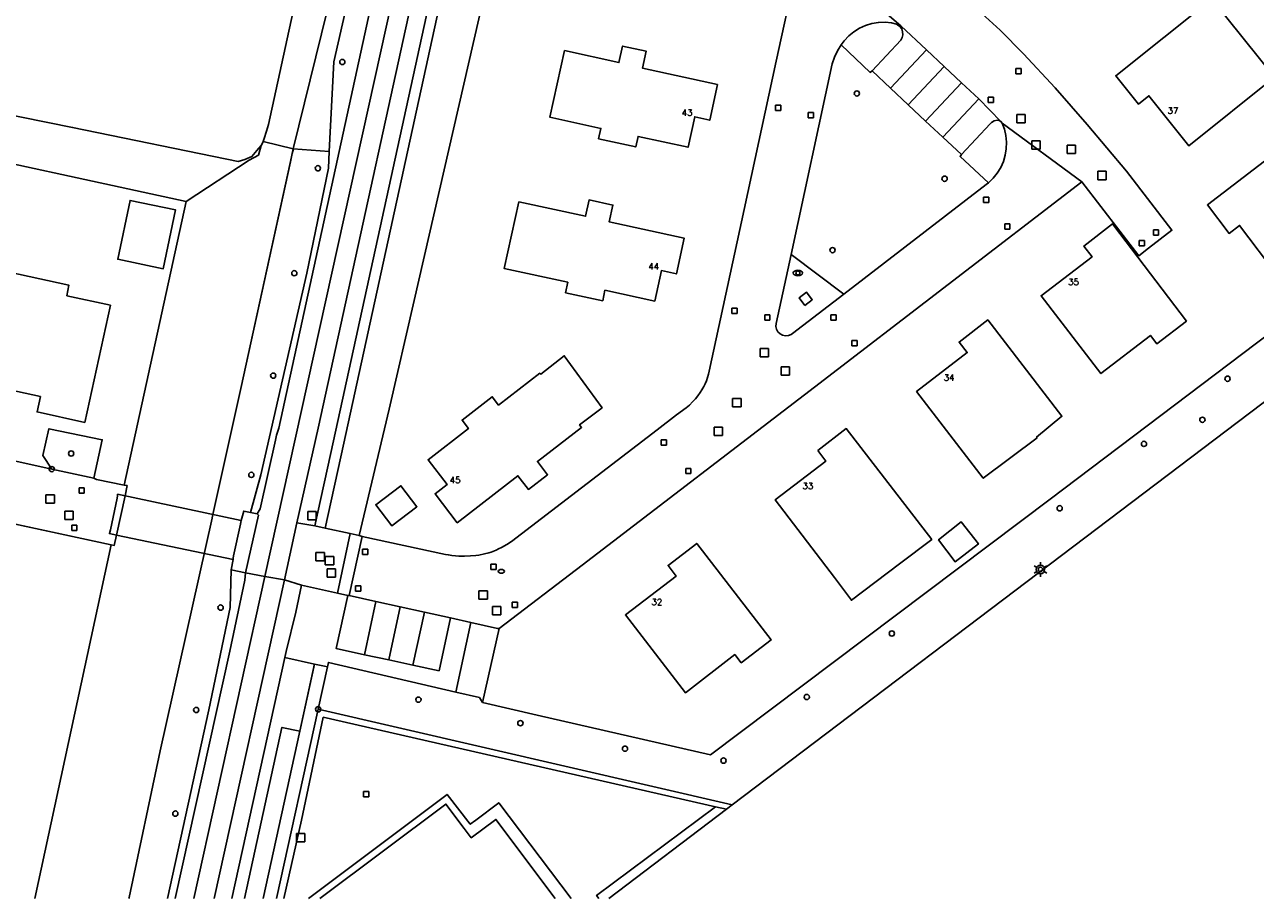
# Model space of a CAD drawing. Header units: metres. Extents: x 108000 to 109000, y 423600 to 424200.
# Tile 39 of 106: x 108509 to 108627, y 423600 to 423683. Entities that reach past the tile are written whole.
import ezdxf

# ---------------------------------------------------------------- set-up
doc = ezdxf.new("R2010")
doc.units = ezdxf.units.M
doc.header["$MEASUREMENT"] = 0
for name, color, linetype in [('brandkraan _ -put', 10, 'Continuous'), ('dek', 10, 'Continuous'), ('Erf', 10, 'Continuous'), ('Fietspad', 10, 'Continuous'), ('groenvoorziening', 10, 'Continuous'), ('Hek', 10, 'Continuous'), ('Huisnummers', 10, 'Continuous'), ('inspectie- _rioolput', 10, 'Continuous'), ('kolk', 10, 'Continuous'), ('Landhoofd', 10, 'Continuous'), ('lichtmast', 10, 'Continuous'), ('loofbos', 10, 'Continuous'), ('Muur', 10, 'Continuous'), ('oever_ slootkant', 10, 'Continuous'), ('onverhard', 10, 'Continuous'), ('open verharding', 10, 'Continuous'), ('pand', 10, 'Continuous'), ('rijbaan lokale weg', 10, 'Continuous'), ('vegetatieobject', 10, 'Continuous'), ('Voetpad', 10, 'Continuous'), ('waterloop_ sloot', 10, 'Continuous'), ('waterstandmeter', 10, 'Continuous'), ('Wegmarkering', 10, 'Continuous'), ('Woonerf', 10, 'Continuous')]:
    doc.layers.add(name, color=color, linetype=linetype)
doc.styles.get("Standard").update_dxf_attribs({"font": 'txt.shx'})

# ---------------------------------------------------------------- blocks, each defined once
blk = doc.blocks.new('138_ACAD_1_FMEBLOCK3')
at = {"layer": 'waterloop_ sloot', "color": 5}
for points in [[(-3.35, -35.75), (-3.33, -35.67), (-0.36, -21.68), (4.58, 0.52), (4.63, 0.74), (4.66, 0.87), (7.33, 12.89), (12.05, 34.53), (12.22, 35.31), (12.33, 35.75)], [(2.11, 30.73), (-3.8, 3.68), (-3.53, 3.63), (-3.72, 2.65), (-4.54, -1.09), (-4.75, -2.08), (-5.05, -2.01), (-12.33, -35.75)]]:
    blk.add_lwpolyline(points, dxfattribs=at)
blk = doc.blocks.new('138_ACAD_1_FMEBLOCK14')
at = {"layer": 'loofbos', "color": 94, "true_color": 0x009600}
blk.add_line((-0.86, -8.15), (2.63, 7.81), dxfattribs=at)
blk.add_lwpolyline([(2.63, 7.81), (0.93, 8.15), (-2.63, -8.15)], dxfattribs=at)
blk = doc.blocks.new('138_ACAD_1_FMEBLOCK31')
at = {"layer": 'pand', "color": 1}
for points in [[(2.55, 2.18), (0.81, 4.5), (-11.23, -4.5)], [(11.23, -4.5), (5.57, 3.03), (3.22, 1.28), (2.55, 2.18)]]:
    blk.add_lwpolyline(points, dxfattribs=at)
blk = doc.blocks.new('138_ACAD_1_FMEBLOCK40')
at = {"layer": 'open verharding', "color": 255}
for points in [[(-11.23, -4.5), (0.81, 4.5), (2.55, 2.18)], [(2.55, 2.18), (3.22, 1.28), (5.57, 3.03), (11.23, -4.5)]]:
    blk.add_lwpolyline(points, dxfattribs=at)
blk = doc.blocks.new('138_ACAD_1_FMEBLOCK116')
at = {"layer": 'groenvoorziening', "color": 3}
blk.add_line((1.12, 11.49), (-3.93, -11.49), dxfattribs=at)
blk.add_lwpolyline([(-2.73, -11.49), (0.83, 4.82), (2.54, 4.47), (3.93, 10.87)], dxfattribs=at)
blk = doc.blocks.new('138_ACAD_1_FMEBLOCK117')
at = {"layer": 'groenvoorziening', "color": 3}
for points in [[(3.64, 14.68), (3.72, 15.38), (2.34, 15.67), (2.23, 12.07), (0.21, 2.31), (-3.72, -15.67)], [(-3, -15.67), (2.21, 7.91), (3.64, 14.68)]]:
    blk.add_lwpolyline(points, dxfattribs=at)

msp = doc.modelspace()

# ---------------------------------------------------------------- linework, layer by layer
at = {"layer": 'brandkraan _ -put', "color": 5}
msp.add_ellipse((108554.866, 423631.197), major_axis=(0.3, 0), ratio=0.5833333, dxfattribs=at)
at = {"layer": 'dek', "color": 255}
msp.add_lwpolyline([(108530.027, 423635.922), (108530.06, 423636.05), (108518.271, 423638.545), (108518.252, 423638.399), (108518.225, 423638.19), (108517.579, 423635.166), (108517.521, 423634.932), (108517.488, 423634.802), (108518.154, 423634.657), (108529.272, 423632.324), (108529.294, 423632.453), (108529.332, 423632.681), (108529.971, 423635.701), (108530.027, 423635.922)], dxfattribs=at)
at = {"layer": 'Erf', "color": 52, "true_color": 0xd2d200}
for points in [[(108540.7, 423710.764), (108533.234, 423712.439), (108532.947, 423711.065), (108516.127, 423714.838), (108505.339, 423717.305), (108500.631, 423694.787), (108498.422, 423684.799), (108496.713, 423677.033), (108499.358, 423676.497), (108513.966, 423673.536), (108529.756, 423670.297), (108530.405, 423670.497), (108531.078, 423670.772), (108531.556, 423671.327), (108531.962, 423671.814), (108532, 423671.86), (108532.134, 423672.203), (108532.248, 423672.495), (108532.477, 423673.176), (108532.652, 423673.821), (108540.7, 423710.764)], [(108553.156, 423685.863), (108546.531, 423657.018), (108544.148, 423646.677), (108541.288, 423634.602), (108541.591, 423634.536), (108549.541, 423632.817), (108549.816, 423632.763), (108550.141, 423632.712), (108550.481, 423632.674), (108550.811, 423632.651), (108551.348, 423632.644), (108551.902, 423632.664), (108552.433, 423632.713), (108552.7, 423632.752), (108553.249, 423632.86), (108553.654, 423632.967), (108553.872, 423633.035), (108554.356, 423633.227), (108554.59, 423633.333), (108554.874, 423633.474), (108555.368, 423633.754), (108555.821, 423634.053), (108569.704, 423644.681), (108571.572, 423646.123), (108572.477, 423646.806), (108572.788, 423647.063), (108573.098, 423647.357), (108573.381, 423647.666), (108573.607, 423647.947), (108573.833, 423648.267), (108573.984, 423648.509), (108574.163, 423648.835), (108574.29, 423649.098), (108574.407, 423649.375), (108574.523, 423649.697), (108574.617, 423650.009), (108574.684, 423650.283), (108578.024, 423665.72), (108581.061, 423679.852), (108582.883, 423688.163)], [(108599.991, 423685.052), (108602.411, 423682.83), (108604.647, 423680.572), (108607.681, 423677.306), (108610.725, 423673.828), (108614.478, 423669.381), (108618.808, 423663.735), (108616.561, 423662.013), (108615.636, 423661.304), (108610.216, 423668.338), (108584.714, 423648.759), (108562.563, 423631.776), (108554.652, 423625.741), (108553.077, 423618.699), (108558.282, 423617.468), (108574.8, 423613.702), (108607.199, 423638.093), (108647.97, 423668.932)], [(108622.602, 423685.804), (108628.577, 423678.322), (108620.402, 423671.792), (108616.61, 423676.561), (108615.613, 423675.768), (108613.448, 423678.47), (108622.602, 423685.804)], [(108566.413, 423681.297), (108568.678, 423680.803), (108568.326, 423679.192), (108575.464, 423677.633), (108574.728, 423674.231), (108573.307, 423674.566), (108572.661, 423671.648), (108567.896, 423672.685), (108567.679, 423671.687), (108564.137, 423672.458), (108564.354, 423673.456), (108559.491, 423674.515), (108560.887, 423680.867), (108566.072, 423679.735), (108566.413, 423681.297)], [(108622.19, 423666.153), (108631.444, 423673.263), (108637.27, 423665.679), (108628.908, 423659.362), (108625.258, 423664.193), (108624.248, 423663.43), (108622.19, 423666.153)], [(108493.047, 423648.907), (108499.679, 423647.45), (108499.147, 423644.902), (108497.884, 423644.049), (108511.984, 423640.947), (108511.15, 423642.247), (108511.716, 423644.793), (108516.796, 423643.756), (108515.991, 423640.091), (108516.239, 423639.973), (108518.899, 423639.428), (108524.802, 423666.474), (108498.415, 423672.208), (108495.767, 423672.783), (108489.794, 423645.808), (108492.289, 423645.277), (108492.346, 423645.551), (108492.493, 423646.256), (108493.047, 423648.907)], [(108522.619, 423660.055), (108518.273, 423660.966), (108519.451, 423666.587), (108523.796, 423665.677), (108522.619, 423660.055)], [(108563.232, 423666.626), (108565.497, 423666.135), (108565.147, 423664.524), (108572.293, 423662.973), (108571.548, 423659.577), (108570.128, 423659.893), (108569.485, 423656.975), (108564.733, 423658.011), (108564.525, 423657.013), (108560.98, 423657.771), (108561.196, 423658.771), (108555.138, 423660.082), (108556.538, 423666.444), (108562.893, 423665.065), (108563.232, 423666.626)], [(108620.183, 423655.077), (108617.36, 423652.905), (108616.753, 423653.696), (108612.025, 423650.066), (108606.332, 423657.482), (108611.188, 423661.214), (108610.412, 423662.224), (108613.142, 423664.334), (108613.846, 423663.418), (108620.183, 423655.077)], [(108506.486, 423648.82), (108502.057, 423649.775), (108501.743, 423648.319), (108497.191, 423649.294), (108499.611, 423660.497), (108503.778, 423659.609), (108503.987, 423660.589), (108508.825, 423659.535), (108513.63, 423658.488), (108513.428, 423657.493), (108517.577, 423656.584), (108515.138, 423645.409), (108510.587, 423646.412), (108510.901, 423647.868), (108506.486, 423648.82)], [(108598.515, 423653.07), (108601.243, 423655.186), (108608.312, 423645.99), (108605.893, 423644.011), (108605.941, 423643.948), (108600.806, 423640.077), (108594.46, 423648.346), (108599.292, 423652.059), (108598.515, 423653.07)], [(108551.119, 423645.62), (108553.991, 423647.845), (108554.599, 423647.059), (108558.541, 423650.09), (108558.611, 423649.998), (108560.863, 423651.769), (108564.467, 423646.799), (108562.314, 423645.18), (108562.508, 423644.93), (108558.304, 423641.686), (108559.263, 423640.415), (108557.443, 423639.012), (108556.434, 423640.316), (108550.649, 423635.84), (108548.539, 423638.603), (108549.696, 423639.497), (108547.878, 423641.85), (108551.717, 423644.822), (108551.119, 423645.62)], [(108585.026, 423642.711), (108587.751, 423644.814), (108595.899, 423634.243), (108592.82, 423631.898), (108588.244, 423628.436), (108586.639, 423630.606), (108580.967, 423638.007), (108585.799, 423641.701), (108585.026, 423642.711)], [(108545.276, 423639.37), (108546.814, 423637.357), (108544.424, 423635.531), (108542.886, 423637.544), (108545.276, 423639.37)], [(108510.366, 423600), (108517.644, 423633.733), (108504.067, 423636.652), (108495.584, 423638.476), (108495.02, 423638.577), (108494.536, 423638.62), (108493.152, 423632.558), (108488.919, 423633.466), (108488.74, 423632.669), (108486.726, 423623.713), (108487.984, 423624.564), (108490.574, 423624.015), (108488.593, 423614.951), (108486.052, 423615.523), (108485.233, 423616.803), (108484.074, 423611.492), (108482.928, 423606.241), (108484.233, 423607.052), (108486.8, 423606.489), (108485.361, 423600)], [(108598.119, 423632.116), (108596.55, 423634.207), (108598.719, 423635.916), (108600.355, 423633.818), (108598.119, 423632.116)], [(108570.766, 423631.755), (108573.497, 423633.86), (108580.573, 423624.649), (108577.73, 423622.471), (108577.121, 423623.258), (108572.415, 423619.618), (108566.697, 423627.036), (108571.541, 423630.742), (108570.766, 423631.755)]]:
    msp.add_lwpolyline(points, dxfattribs=at)
at = {"layer": 'Fietspad', "color": 255}
msp.add_line((108527.463, 423600), (108534.187, 423630.382), dxfattribs=at)
for points in [[(108534.187, 423630.382), (108535.371, 423635.817), (108537.387, 423644.856), (108548.6, 423696.137), (108546.838, 423696.526), (108544.975, 423696.938), (108533.645, 423644.842), (108533.433, 423644.184), (108533.317, 423643.721), (108531.851, 423637.166), (108531.576, 423636.682), (108531.711, 423636.553), (108530.475, 423631.046)], [(108530.475, 423631.046), (108530.395, 423630.347), (108528.965, 423623.582), (108523.752, 423600)], [(108530.475, 423631.046), (108532.32, 423630.713), (108534.187, 423630.382)]]:
    msp.add_lwpolyline(points, dxfattribs=at)
at = {"layer": 'groenvoorziening', "color": 3}
msp.add_line((108534.215, 423622.979), (108537.033, 423622.355), dxfattribs=at)
for points in [[(108541.209, 423690.009), (108538.892, 423679.788), (108538.449, 423671.254), (108538.366, 423669.647), (108536.315, 423659.635), (108531.919, 423640.401), (108530.933, 423636.817), (108531.576, 423636.682), (108531.851, 423637.166), (108533.317, 423643.721), (108533.433, 423644.184), (108533.645, 423644.842), (108544.975, 423696.938)], [(108550.246, 423695.755), (108538.856, 423643.636), (108537.074, 423635.544), (108538.05, 423635.328), (108539.833, 423643.421), (108551.222, 423695.538)], [(108598.727, 423670.946), (108596.957, 423672.604), (108595.307, 423674.15), (108593.666, 423675.688), (108591.954, 423677.292), (108590.204, 423678.932), (108590.041, 423678.786), (108587.253, 423681.419), (108586.902, 423680.856), (108586.622, 423680.254), (108586.415, 423679.623), (108582.492, 423661.42), (108587.502, 423657.645), (108601.089, 423668.09), (108601.309, 423668.266), (108598.599, 423670.782), (108598.727, 423670.946)], [(108647.97, 423668.932), (108607.199, 423638.093), (108574.8, 423613.702), (108558.282, 423617.468), (108553.077, 423618.699), (108552.762, 423619.167), (108550.534, 423619.685)], [(108647.97, 423668.932), (108650.936, 423665.003), (108576.88, 423608.924)], [(108550.534, 423619.685), (108551.957, 423626.314), (108550.005, 423626.749), (108548.923, 423621.71), (108546.432, 423622.247), (108544.123, 423622.745), (108541.8, 423623.246), (108539.118, 423623.824), (108540.216, 423628.907), (108539.223, 423629.125), (108535.804, 423629.877), (108535.247, 423627.29), (108534.343, 423623.559), (108534.215, 423622.979)], [(108537.033, 423622.355), (108538.009, 423622.139), (108538.274, 423622.078)], [(108538.274, 423622.078), (108537.389, 423618.041), (108576.88, 423608.924)], [(108550.534, 423619.685), (108538.369, 423622.51), (108538.274, 423622.078)], [(108576.88, 423608.924), (108576.318, 423608.499), (108565.094, 423600)]]:
    msp.add_lwpolyline(points, dxfattribs=at)
at = {"layer": 'Hek', "color": 30}
for p, q in [((108554.652, 423625.741), (108553.077, 423618.699)), ((108538.274, 423622.078), (108537.389, 423618.041)), ((108537.389, 423618.041), (108533.432, 423600))]:
    msp.add_line(p, q, dxfattribs=at)
for points in [[(108553.077, 423618.699), (108558.282, 423617.468), (108574.8, 423613.702), (108607.199, 423638.093), (108647.97, 423668.932)], [(108550.534, 423619.685), (108538.369, 423622.51), (108538.274, 423622.078)], [(108553.077, 423618.699), (108552.762, 423619.167), (108550.534, 423619.685)]]:
    msp.add_lwpolyline(points, dxfattribs=at)
at = {"layer": 'inspectie- _rioolput', "color": 30}
for p, q in [((108604.81, 423674.766), (108604.01, 423674.766)), ((108604.01, 423674.766), (108604.01, 423673.966)), ((108604.81, 423673.966), (108604.81, 423674.766)), ((108604.01, 423673.966), (108604.81, 423673.966)), ((108606.237, 423672.268), (108605.437, 423672.268)), ((108605.437, 423672.268), (108605.437, 423671.468)), ((108606.237, 423671.468), (108606.237, 423672.268)), ((108609.618, 423671.859), (108608.818, 423671.859)), ((108608.818, 423671.859), (108608.818, 423671.059)), ((108609.618, 423671.059), (108609.618, 423671.859)), ((108605.437, 423671.468), (108606.237, 423671.468)), ((108608.818, 423671.059), (108609.618, 423671.059)), ((108612.525, 423669.356), (108611.725, 423669.356)), ((108611.725, 423669.356), (108611.725, 423668.556)), ((108611.725, 423668.556), (108612.525, 423668.556)), ((108612.525, 423668.556), (108612.525, 423669.356)), ((108580.334, 423652.454), (108579.534, 423652.454)), ((108579.534, 423652.454), (108579.534, 423651.654)), ((108580.334, 423651.654), (108580.334, 423652.454)), ((108579.534, 423651.654), (108580.334, 423651.654)), ((108582.341, 423650.697), (108581.541, 423650.697)), ((108581.541, 423650.697), (108581.541, 423649.897)), ((108581.541, 423649.897), (108582.341, 423649.897)), ((108582.341, 423649.897), (108582.341, 423650.697)), ((108577.715, 423647.694), (108576.915, 423647.694)), ((108576.915, 423647.694), (108576.915, 423646.894)), ((108577.715, 423646.894), (108577.715, 423647.694)), ((108576.915, 423646.894), (108577.715, 423646.894)), ((108575.946, 423644.948), (108575.146, 423644.948)), ((108575.146, 423644.948), (108575.146, 423644.148)), ((108575.946, 423644.148), (108575.946, 423644.948)), ((108575.146, 423644.148), (108575.946, 423644.148)), ((108512.236, 423638.509), (108511.436, 423638.509)), ((108511.436, 423638.509), (108511.436, 423637.709)), ((108512.236, 423637.709), (108512.236, 423638.509)), ((108511.436, 423637.709), (108512.236, 423637.709)), ((108514.041, 423636.947), (108513.241, 423636.947)), ((108513.241, 423636.947), (108513.241, 423636.147)), ((108514.041, 423636.147), (108514.041, 423636.947)), ((108537.206, 423636.92), (108536.406, 423636.92)), ((108536.406, 423636.92), (108536.406, 423636.12)), ((108537.206, 423636.12), (108537.206, 423636.92)), ((108513.241, 423636.147), (108514.041, 423636.147)), ((108536.406, 423636.12), (108537.206, 423636.12)), ((108537.982, 423633.01), (108537.182, 423633.01)), ((108537.182, 423633.01), (108537.182, 423632.21)), ((108537.182, 423632.21), (108537.982, 423632.21)), ((108537.982, 423632.21), (108537.982, 423633.01)), ((108538.87, 423632.621), (108538.07, 423632.621)), ((108538.07, 423632.621), (108538.07, 423631.821)), ((108538.87, 423631.821), (108538.87, 423632.621)), ((108538.07, 423631.821), (108538.87, 423631.821)), ((108539.034, 423631.45), (108538.234, 423631.45)), ((108538.234, 423631.45), (108538.234, 423630.65)), ((108539.034, 423630.65), (108539.034, 423631.45)), ((108538.234, 423630.65), (108539.034, 423630.65)), ((108553.526, 423629.345), (108552.726, 423629.345)), ((108552.726, 423629.345), (108552.726, 423628.545)), ((108552.726, 423628.545), (108553.526, 423628.545)), ((108553.526, 423628.545), (108553.526, 423629.345)), ((108554.809, 423627.842), (108554.009, 423627.842)), ((108554.009, 423627.842), (108554.009, 423627.042)), ((108554.809, 423627.042), (108554.809, 423627.842)), ((108554.009, 423627.042), (108554.809, 423627.042)), ((108536.123, 423606.184), (108535.323, 423606.184)), ((108535.323, 423606.184), (108535.323, 423605.384)), ((108536.123, 423605.384), (108536.123, 423606.184)), ((108535.323, 423605.384), (108536.123, 423605.384))]:
    msp.add_line(p, q, dxfattribs=at)
at = {"layer": 'kolk', "color": 30, "true_color": 0xf07a00}
for p, q in [((108603.928, 423678.664), (108603.928, 423679.164)), ((108603.928, 423679.164), (108604.428, 423679.164)), ((108604.428, 423679.164), (108604.428, 423678.664)), ((108604.428, 423678.664), (108603.928, 423678.664)), ((108581.007, 423675.162), (108581.007, 423675.662)), ((108581.007, 423675.662), (108581.507, 423675.662)), ((108581.507, 423675.662), (108581.507, 423675.162)), ((108601.283, 423675.926), (108601.283, 423676.426)), ((108601.283, 423676.426), (108601.783, 423676.426)), ((108601.783, 423675.926), (108601.283, 423675.926)), ((108601.783, 423676.426), (108601.783, 423675.926)), ((108581.507, 423675.162), (108581.007, 423675.162)), ((108584.129, 423674.456), (108584.129, 423674.956)), ((108584.129, 423674.956), (108584.629, 423674.956)), ((108584.629, 423674.456), (108584.129, 423674.456)), ((108584.629, 423674.956), (108584.629, 423674.456)), ((108600.839, 423666.388), (108600.839, 423666.888)), ((108600.839, 423666.888), (108601.339, 423666.888)), ((108601.339, 423666.388), (108600.839, 423666.388)), ((108601.339, 423666.888), (108601.339, 423666.388)), ((108602.858, 423663.849), (108602.858, 423664.349)), ((108602.858, 423664.349), (108603.358, 423664.349)), ((108603.358, 423663.849), (108602.858, 423663.849)), ((108603.358, 423664.349), (108603.358, 423663.849)), ((108617.037, 423663.277), (108617.037, 423663.777)), ((108617.037, 423663.777), (108617.537, 423663.777)), ((108617.537, 423663.777), (108617.537, 423663.277)), ((108615.691, 423662.251), (108615.691, 423662.751)), ((108615.691, 423662.751), (108616.191, 423662.751)), ((108616.191, 423662.751), (108616.191, 423662.251)), ((108617.537, 423663.277), (108617.037, 423663.277)), ((108616.191, 423662.251), (108615.691, 423662.251)), ((108576.834, 423655.806), (108576.834, 423656.306)), ((108576.834, 423656.306), (108577.334, 423656.306)), ((108577.334, 423655.806), (108576.834, 423655.806)), ((108577.334, 423656.306), (108577.334, 423655.806)), ((108579.974, 423655.158), (108579.974, 423655.658)), ((108579.974, 423655.658), (108580.474, 423655.658)), ((108580.474, 423655.658), (108580.474, 423655.158)), ((108586.273, 423655.169), (108586.273, 423655.669)), ((108586.273, 423655.669), (108586.773, 423655.669)), ((108586.773, 423655.669), (108586.773, 423655.169)), ((108580.474, 423655.158), (108579.974, 423655.158)), ((108586.773, 423655.169), (108586.273, 423655.169)), ((108588.28, 423652.712), (108588.28, 423653.212)), ((108588.28, 423653.212), (108588.78, 423653.212)), ((108588.78, 423653.212), (108588.78, 423652.712)), ((108588.78, 423652.712), (108588.28, 423652.712)), ((108570.094, 423643.245), (108570.094, 423643.745)), ((108570.094, 423643.745), (108570.594, 423643.745)), ((108570.594, 423643.745), (108570.594, 423643.245)), ((108570.594, 423643.245), (108570.094, 423643.245)), ((108572.442, 423640.516), (108572.442, 423641.016)), ((108572.442, 423641.016), (108572.942, 423641.016)), ((108572.942, 423640.516), (108572.442, 423640.516)), ((108572.942, 423641.016), (108572.942, 423640.516)), ((108514.59, 423638.668), (108514.59, 423639.168)), ((108514.59, 423639.168), (108515.09, 423639.168)), ((108515.09, 423639.168), (108515.09, 423638.668)), ((108515.09, 423638.668), (108514.59, 423638.668)), ((108513.885, 423635.09), (108513.885, 423635.59)), ((108513.885, 423635.59), (108514.385, 423635.59)), ((108514.385, 423635.59), (108514.385, 423635.09)), ((108514.385, 423635.09), (108513.885, 423635.09)), ((108541.612, 423632.819), (108541.612, 423633.319)), ((108541.612, 423633.319), (108542.112, 423633.319)), ((108542.112, 423633.319), (108542.112, 423632.819)), ((108542.112, 423632.819), (108541.612, 423632.819)), ((108553.854, 423631.374), (108553.854, 423631.874)), ((108553.854, 423631.874), (108554.354, 423631.874)), ((108554.354, 423631.374), (108553.854, 423631.374)), ((108554.354, 423631.874), (108554.354, 423631.374)), ((108540.957, 423629.312), (108540.957, 423629.812)), ((108540.957, 423629.812), (108541.457, 423629.812)), ((108541.457, 423629.812), (108541.457, 423629.312)), ((108541.457, 423629.312), (108540.957, 423629.312)), ((108555.897, 423627.747), (108555.897, 423628.247)), ((108555.897, 423628.247), (108556.397, 423628.247)), ((108556.397, 423627.747), (108555.897, 423627.747)), ((108556.397, 423628.247), (108556.397, 423627.747)), ((108541.718, 423609.682), (108541.718, 423610.182)), ((108541.718, 423610.182), (108542.218, 423610.182)), ((108542.218, 423609.682), (108541.718, 423609.682)), ((108542.218, 423610.182), (108542.218, 423609.682))]:
    msp.add_line(p, q, dxfattribs=at)
at = {"layer": 'Landhoofd', "color": 12, "true_color": 0xc30000}
msp.add_lwpolyline([(108518.972, 423638.397), (108518.271, 423638.545), (108518.252, 423638.399), (108518.225, 423638.19), (108517.579, 423635.166), (108517.488, 423634.802), (108518.154, 423634.657), (108518.972, 423638.397)], dxfattribs=at)
at = {"layer": 'lichtmast', "color": 1}
for p, q in [((108606.262, 423631.775), (108606.262, 423632.075)), ((108605.656, 423631.725), (108605.916, 423631.575)), ((108605.656, 423631.025), (108605.916, 423631.175)), ((108606.262, 423630.675), (108606.262, 423630.975)), ((108606.608, 423631.575), (108606.868, 423631.725)), ((108606.608, 423631.175), (108606.868, 423631.025))]:
    msp.add_line(p, q, dxfattribs=at)
msp.add_circle((108606.262, 423631.375), 0.4, dxfattribs=at)
msp.add_ellipse((108606.262, 423631.375), major_axis=(0.001, 0.226), ratio=0.9115222, dxfattribs=at)
at = {"layer": 'loofbos', "color": 94, "true_color": 0x009600}
for points in [[(108558.594, 423709.49), (108574.722, 423728.921), (108576.299, 423730.843), (108578.91, 423735.154), (108576.506, 423736.224), (108557.119, 423712.97), (108556.402, 423712.167), (108555.892, 423711.508), (108555.425, 423710.817), (108554.932, 423709.967), (108554.566, 423709.222), (108554.197, 423708.315), (108553.899, 423707.393), (108551.222, 423695.538), (108539.833, 423643.421), (108538.05, 423635.328), (108540.438, 423634.801), (108541.288, 423634.602), (108544.148, 423646.677), (108546.531, 423657.018), (108553.156, 423685.863), (108558.594, 423709.49)], [(108554.652, 423625.741), (108554.493, 423625.75), (108551.957, 423626.314), (108550.534, 423619.685), (108552.762, 423619.167), (108553.077, 423618.699), (108554.652, 423625.741)]]:
    msp.add_lwpolyline(points, dxfattribs=at)
at = {"layer": 'Muur', "color": 12, "true_color": 0xd20000}
for p, q in [((108516.239, 423639.973), (108518.899, 423639.428)), ((108517.644, 423633.733), (108504.067, 423636.652))]:
    msp.add_line(p, q, dxfattribs=at)
for points in [[(108518.899, 423639.428), (108519.162, 423639.374), (108518.972, 423638.397)], [(108518.972, 423638.397), (108518.154, 423634.657), (108517.943, 423633.669), (108517.644, 423633.733)]]:
    msp.add_lwpolyline(points, dxfattribs=at)
at = {"layer": 'oever_ slootkant', "color": 92, "true_color": 0x00c300}
msp.add_line((108538.449, 423671.254), (108535.022, 423671.495), dxfattribs=at)
for points in [[(108538.449, 423671.254), (108538.892, 423679.788), (108541.209, 423690.009), (108542.399, 423698.169), (108542.513, 423699.571), (108543.891, 423705.263), (108545.15, 423709.288), (108543.699, 423709.668), (108542.66, 423705.285), (108541.353, 423698.502), (108538.775, 423686.881), (108535.022, 423671.495)], [(108535.022, 423671.495), (108534.915, 423671.058), (108534.744, 423670.273), (108530.029, 423648.637), (108527.356, 423636.622), (108527.327, 423636.49), (108527.278, 423636.272), (108522.339, 423614.068), (108519.364, 423600.073), (108519.348, 423600)], [(108523.037, 423600), (108526.963, 423617.975), (108528.987, 423627.737), (108529.094, 423631.334), (108529.272, 423632.324), (108529.294, 423632.453), (108529.332, 423632.681), (108529.971, 423635.701), (108530.06, 423636.05), (108530.289, 423636.952), (108530.933, 423636.817), (108531.919, 423640.401), (108536.315, 423659.635), (108538.366, 423669.647), (108538.449, 423671.254)]]:
    msp.add_lwpolyline(points, dxfattribs=at)
at = {"layer": 'onverhard', "color": 255}
msp.add_line((108533.432, 423600), (108537.389, 423618.041), dxfattribs=at)
for points in [[(108511.984, 423640.947), (108515.991, 423640.091), (108516.796, 423643.756), (108511.716, 423644.793), (108511.15, 423642.247), (108511.984, 423640.947)], [(108537.389, 423618.041), (108538.274, 423622.078), (108538.009, 423622.139), (108537.033, 423622.355), (108535.634, 423615.96), (108532.143, 423600)], [(108534.132, 423600), (108535.787, 423607.465), (108537.878, 423617.28), (108575.278, 423608.737), (108576.318, 423608.499), (108576.88, 423608.924), (108537.389, 423618.041)]]:
    msp.add_lwpolyline(points, dxfattribs=at)
at = {"layer": 'open verharding', "color": 255}
for points in [[(108575.278, 423608.737), (108537.878, 423617.28), (108535.787, 423607.465), (108534.132, 423600)], [(108561.505, 423600), (108554.609, 423609.117), (108552.428, 423607.476), (108551.898, 423607.078), (108549.689, 423609.919), (108536.477, 423600)], [(108575.278, 423608.737), (108563.935, 423600.279), (108564.146, 423600)], [(108565.094, 423600), (108576.318, 423608.499), (108575.278, 423608.737)]]:
    msp.add_lwpolyline(points, dxfattribs=at)
at = {"layer": 'pand', "color": 1}
for points in [[(108615.613, 423675.768), (108616.61, 423676.561), (108620.402, 423671.792), (108628.577, 423678.322), (108622.602, 423685.804), (108613.448, 423678.47), (108615.613, 423675.768)], [(108560.887, 423680.867), (108559.491, 423674.515), (108564.354, 423673.456), (108564.137, 423672.458), (108567.679, 423671.687), (108567.896, 423672.685), (108572.661, 423671.648), (108573.307, 423674.566), (108574.728, 423674.231), (108575.464, 423677.633), (108568.326, 423679.192), (108568.678, 423680.803), (108566.413, 423681.297), (108566.072, 423679.735), (108560.887, 423680.867)], [(108625.258, 423664.193), (108628.908, 423659.362), (108637.27, 423665.679), (108631.444, 423673.263), (108622.19, 423666.153), (108624.248, 423663.43), (108625.258, 423664.193)], [(108519.451, 423666.587), (108518.273, 423660.966), (108522.619, 423660.055), (108523.796, 423665.677), (108519.451, 423666.587)], [(108556.538, 423666.444), (108555.138, 423660.082), (108561.196, 423658.771), (108560.98, 423657.771), (108564.525, 423657.013), (108564.733, 423658.011), (108569.485, 423656.975), (108570.128, 423659.893), (108571.548, 423659.577), (108572.293, 423662.973), (108565.147, 423664.524), (108565.497, 423666.135), (108563.232, 423666.626), (108562.893, 423665.065), (108556.538, 423666.444)], [(108613.142, 423664.334), (108610.412, 423662.224), (108611.188, 423661.214), (108606.332, 423657.482), (108612.025, 423650.066), (108616.753, 423653.696), (108617.36, 423652.905), (108620.183, 423655.077), (108613.846, 423663.418), (108613.142, 423664.334)], [(108506.486, 423648.82), (108510.901, 423647.868), (108510.587, 423646.412), (108515.138, 423645.409), (108517.577, 423656.584), (108513.428, 423657.493), (108513.63, 423658.488), (108508.825, 423659.535)], [(108594.46, 423648.346), (108600.806, 423640.077), (108605.941, 423643.948), (108605.893, 423644.011), (108608.312, 423645.99), (108601.243, 423655.186), (108598.515, 423653.07), (108599.292, 423652.059), (108594.46, 423648.346)], [(108547.878, 423641.85), (108549.696, 423639.497), (108548.539, 423638.603), (108550.649, 423635.84), (108556.434, 423640.316), (108557.443, 423639.012), (108559.263, 423640.415), (108558.304, 423641.686), (108562.508, 423644.93), (108562.314, 423645.18), (108564.467, 423646.799), (108560.863, 423651.769), (108558.611, 423649.998), (108558.541, 423650.09), (108554.599, 423647.059), (108553.991, 423647.845), (108551.119, 423645.62), (108551.717, 423644.822), (108547.878, 423641.85)], [(108585.026, 423642.711), (108585.799, 423641.701), (108580.967, 423638.007), (108586.639, 423630.606), (108588.244, 423628.436), (108592.82, 423631.898), (108595.899, 423634.243), (108587.751, 423644.814), (108585.026, 423642.711)], [(108544.424, 423635.531), (108546.814, 423637.357), (108545.276, 423639.37), (108542.886, 423637.544), (108544.424, 423635.531)], [(108596.55, 423634.207), (108598.119, 423632.116), (108600.355, 423633.818), (108598.719, 423635.916), (108596.55, 423634.207)], [(108566.697, 423627.036), (108572.415, 423619.618), (108577.121, 423623.258), (108577.73, 423622.471), (108580.573, 423624.649), (108573.497, 423633.86), (108570.766, 423631.755), (108571.541, 423630.742), (108566.697, 423627.036)]]:
    msp.add_lwpolyline(points, dxfattribs=at)
at = {"layer": 'rijbaan lokale weg', "color": 255}
for points in [[(108530.027, 423635.922), (108530.06, 423636.05), (108518.271, 423638.545), (108518.252, 423638.399), (108518.225, 423638.19), (108517.579, 423635.166), (108517.521, 423634.932), (108517.488, 423634.802), (108518.154, 423634.657), (108529.272, 423632.324), (108529.294, 423632.453), (108529.332, 423632.681), (108529.971, 423635.701), (108530.027, 423635.922)], [(108541.591, 423634.536), (108541.288, 423634.602), (108540.438, 423634.801), (108538.05, 423635.328), (108537.074, 423635.544), (108535.371, 423635.817), (108534.187, 423630.382), (108535.804, 423629.877), (108539.223, 423629.125), (108540.216, 423628.907), (108540.346, 423628.893), (108541.591, 423634.536)]]:
    msp.add_lwpolyline(points, dxfattribs=at)
at = {"layer": 'vegetatieobject', "color": 3}
for centre in [(108539.692, 423679.788), (108588.762, 423676.786), (108537.366, 423669.647), (108597.126, 423668.649), (108586.442, 423661.837), (108535.115, 423659.635), (108533.104, 423649.866), (108624.106, 423649.57), (108621.709, 423645.658), (108513.836, 423642.437), (108616.137, 423643.354), (108511.984, 423640.947), (108531.019, 423640.401), (108608.103, 423637.214), (108528.087, 423627.737), (108592.093, 423625.27), (108546.953, 423618.957), (108583.985, 423619.21), (108525.763, 423617.975), (108537.389, 423618.041), (108556.675, 423616.715), (108566.65, 423614.279), (108576.043, 423613.145), (108523.773, 423608.088)]:
    msp.add_circle(centre, 0.25, dxfattribs=at)
at = {"layer": 'Voetpad', "color": 255}
for points in [[(108548.6, 423696.137), (108537.387, 423644.856), (108535.371, 423635.817), (108537.074, 423635.544), (108538.856, 423643.636), (108550.246, 423695.755), (108550.385, 423696.37)], [(108531.576, 423636.682), (108530.933, 423636.817), (108530.289, 423636.952), (108530.06, 423636.05), (108529.971, 423635.701), (108529.332, 423632.681), (108529.294, 423632.453), (108529.272, 423632.324), (108529.094, 423631.334), (108530.475, 423631.046), (108531.711, 423636.553), (108531.576, 423636.682)], [(108529.165, 423600), (108534.215, 423622.979), (108534.343, 423623.559), (108535.247, 423627.29), (108535.804, 423629.877), (108534.187, 423630.382), (108527.463, 423600)]]:
    msp.add_lwpolyline(points, dxfattribs=at)
at = {"layer": 'waterloop_ sloot', "color": 5}
msp.add_line((108532.134, 423672.203), (108535.022, 423671.495), dxfattribs=at)
for points in [[(108553.363, 423760.307), (108551.872, 423760.339), (108545.104, 423751.584), (108549.319, 423750.508), (108546.92, 423739.435), (108541.642, 423715.191), (108541.446, 423714.268), (108540.83, 423711.362), (108540.7, 423710.764), (108532.652, 423673.821), (108532.477, 423673.176), (108532.248, 423672.495), (108532.134, 423672.203)], [(108535.022, 423671.495), (108538.775, 423686.881), (108541.353, 423698.502), (108542.66, 423705.285), (108543.699, 423709.668), (108546.529, 423721.61), (108550.49, 423740.578), (108552.7, 423750.435)], [(108531.962, 423671.814), (108531.556, 423671.327), (108531.078, 423670.772), (108530.405, 423670.497), (108529.756, 423670.297), (108513.966, 423673.536), (108499.358, 423676.497), (108498.415, 423672.208), (108524.802, 423666.474)], [(108532.134, 423672.203), (108532, 423671.86), (108531.962, 423671.814)], [(108524.802, 423666.474), (108530.813, 423670.412), (108531.712, 423670.912), (108531.962, 423671.814)]]:
    msp.add_lwpolyline(points, dxfattribs=at)
at = {"layer": 'waterstandmeter', "color": 2}
msp.add_circle((108583.134, 423659.66), 0.188, dxfattribs=at)
msp.add_ellipse((108583.134, 423659.66), major_axis=(0.45, 0), ratio=0.5833333, dxfattribs=at)
at = {"layer": 'Wegmarkering', "color": 255}
msp.add_line((108539.223, 423629.125), (108540.438, 423634.801), dxfattribs=at)
for points in [[(108525.545, 423600), (108532.32, 423630.713), (108546.838, 423696.526)], [(108583.788, 423656.565), (108583.248, 423657.28), (108583.966, 423657.822), (108584.506, 423657.108), (108583.788, 423656.565)]]:
    msp.add_lwpolyline(points, dxfattribs=at)
at = {"layer": 'Woonerf', "color": 52, "true_color": 0xd2d200}
for p, q in [((108582.427, 423692.199), (108592.953, 423683.247)), ((108592.87, 423683.16), (108592.953, 423683.247)), ((108592.953, 423683.247), (108595.388, 423680.957)), ((108595.388, 423680.957), (108591.954, 423677.292)), ((108595.388, 423680.957), (108597.097, 423679.35)), ((108590.204, 423678.932), (108591.954, 423677.292)), ((108593.666, 423675.688), (108597.097, 423679.35)), ((108597.097, 423679.35), (108598.736, 423677.809)), ((108595.307, 423674.15), (108598.736, 423677.809)), ((108598.736, 423677.809), (108600.383, 423676.26)), ((108591.954, 423677.292), (108593.666, 423675.688)), ((108593.666, 423675.688), (108595.307, 423674.15)), ((108596.957, 423672.604), (108600.383, 423676.26)), ((108600.383, 423676.26), (108602.502, 423674.117)), ((108595.307, 423674.15), (108596.957, 423672.604)), ((108602.502, 423674.117), (108602.623, 423673.958)), ((108602.623, 423673.958), (108610.216, 423668.338)), ((108596.957, 423672.604), (108598.727, 423670.946)), ((108587.502, 423657.645), (108582.492, 423661.42)), ((108540.346, 423628.893), (108542.896, 423628.327)), ((108542.896, 423628.327), (108541.8, 423623.246)), ((108545.216, 423627.811), (108542.896, 423628.327)), ((108545.216, 423627.811), (108544.123, 423622.745)), ((108547.521, 423627.299), (108545.216, 423627.811)), ((108547.521, 423627.299), (108546.432, 423622.247)), ((108550.005, 423626.749), (108547.521, 423627.299)), ((108541.8, 423623.246), (108544.123, 423622.745)), ((108544.123, 423622.745), (108546.432, 423622.247))]:
    msp.add_line(p, q, dxfattribs=at)
for points in [[(108582.883, 423688.163), (108581.061, 423679.852), (108578.024, 423665.72), (108574.684, 423650.283), (108574.617, 423650.009), (108574.523, 423649.697), (108574.407, 423649.375), (108574.29, 423649.098), (108574.163, 423648.835), (108573.984, 423648.509), (108573.833, 423648.267), (108573.607, 423647.947), (108573.381, 423647.666), (108573.098, 423647.357), (108572.788, 423647.063), (108572.477, 423646.806), (108571.572, 423646.123), (108569.704, 423644.681), (108555.821, 423634.053), (108555.368, 423633.754), (108554.874, 423633.474), (108554.59, 423633.333), (108554.356, 423633.227), (108553.872, 423633.035), (108553.654, 423632.967), (108553.249, 423632.86), (108552.7, 423632.752), (108552.433, 423632.713), (108551.902, 423632.664), (108551.348, 423632.644), (108550.811, 423632.651), (108550.481, 423632.674), (108550.141, 423632.712), (108549.816, 423632.763), (108549.541, 423632.817), (108541.591, 423634.536), (108540.346, 423628.893)], [(108610.216, 423668.338), (108615.636, 423661.304), (108616.561, 423662.013), (108618.808, 423663.735), (108614.478, 423669.381), (108610.725, 423673.828), (108607.681, 423677.306), (108604.647, 423680.572), (108602.411, 423682.83), (108599.991, 423685.052)], [(108587.253, 423681.419), (108587.556, 423681.817), (108587.991, 423682.272), (108588.481, 423682.668), (108589.018, 423682.999), (108589.591, 423683.26), (108590.193, 423683.446), (108590.814, 423683.554), (108591.444, 423683.583), (108592.069, 423683.532), (108592.526, 423683.389), (108592.649, 423683.331), (108592.87, 423683.16)], [(108590.204, 423678.932), (108592.94, 423681.875), (108593.078, 423682.119), (108593.142, 423682.391), (108593.127, 423682.67), (108593.034, 423682.933), (108592.87, 423683.16)], [(108582.492, 423661.42), (108586.415, 423679.623), (108586.622, 423680.254), (108586.902, 423680.856), (108587.253, 423681.419)], [(108587.253, 423681.419), (108590.041, 423678.786), (108590.204, 423678.932)], [(108602.502, 423674.117), (108602.329, 423674.217), (108602.145, 423674.242), (108601.86, 423674.169), (108601.605, 423674.023), (108601.463, 423673.891), (108598.727, 423670.946)], [(108602.623, 423673.958), (108602.835, 423673.374), (108602.972, 423672.763), (108603.03, 423672.14), (108603.009, 423671.514), (108602.907, 423670.897), (108602.728, 423670.297), (108602.474, 423669.725), (108602.149, 423669.191), (108601.759, 423668.702), (108601.309, 423668.266)], [(108598.727, 423670.946), (108598.599, 423670.782), (108601.309, 423668.266)], [(108550.005, 423626.749), (108551.957, 423626.314), (108554.493, 423625.75), (108554.652, 423625.741), (108562.563, 423631.776), (108584.714, 423648.759), (108610.216, 423668.338)], [(108601.309, 423668.266), (108601.089, 423668.09), (108587.502, 423657.645)], [(108582.492, 423661.42), (108581.056, 423654.84), (108581.039, 423654.563), (108581.101, 423654.291), (108581.237, 423654.049), (108581.436, 423653.854), (108581.682, 423653.725), (108581.955, 423653.67), (108582.232, 423653.694), (108582.491, 423653.796), (108582.615, 423653.88), (108587.502, 423657.645)], [(108495.584, 423638.476), (108504.067, 423636.652), (108517.644, 423633.733), (108517.943, 423633.669), (108518.154, 423634.657), (108517.488, 423634.802), (108517.579, 423635.166), (108518.225, 423638.19), (108518.252, 423638.399), (108518.271, 423638.545), (108518.972, 423638.397), (108519.162, 423639.374), (108518.899, 423639.428), (108516.239, 423639.973), (108515.991, 423640.091), (108511.984, 423640.947), (108497.884, 423644.049), (108496.855, 423644.274)], [(108540.346, 423628.893), (108540.216, 423628.907), (108539.118, 423623.824), (108541.8, 423623.246)], [(108546.432, 423622.247), (108548.923, 423621.71), (108550.005, 423626.749)]]:
    msp.add_lwpolyline(points, dxfattribs=at)

# ---------------------------------------------------------------- block references
at = {"layer": 'groenvoorziening', "color": 3}
for name, p in [('138_ACAD_1_FMEBLOCK117', (108526.756, 423615.667)), ('138_ACAD_1_FMEBLOCK116', (108533.099, 423611.49))]:
    msp.add_blockref(name, p, dxfattribs=at)
at = {"layer": 'loofbos', "color": 94, "true_color": 0x009600}
msp.add_blockref('138_ACAD_1_FMEBLOCK14', (108533.003, 423608.155), dxfattribs=at)
at = {"layer": 'open verharding', "color": 255}
msp.add_blockref('138_ACAD_1_FMEBLOCK40', (108548.77, 423604.503), dxfattribs=at)
at = {"layer": 'pand', "color": 1}
msp.add_blockref('138_ACAD_1_FMEBLOCK31', (108548.77, 423604.503), dxfattribs=at)
at = {"layer": 'waterloop_ sloot', "color": 5}
msp.add_blockref('138_ACAD_1_FMEBLOCK3', (108522.694, 423635.747), dxfattribs=at)

# ---------------------------------------------------------------- texts
at = {"layer": 'Huisnummers', "color": 255}
for s, p in [('37', (108618.394, 423674.849)), ('43', (108572.054, 423674.65)), ('44', (108568.879, 423659.989)), ('35', (108608.914, 423658.506)), ('34', (108597.042, 423649.385)), ('45', (108549.934, 423639.613)), ('33', (108583.579, 423639.04)), ('32', (108569.174, 423627.973))]:
    msp.add_text(s, height=0.6, dxfattribs=at).set_placement(p)

doc.saveas('drawing.dxf')
